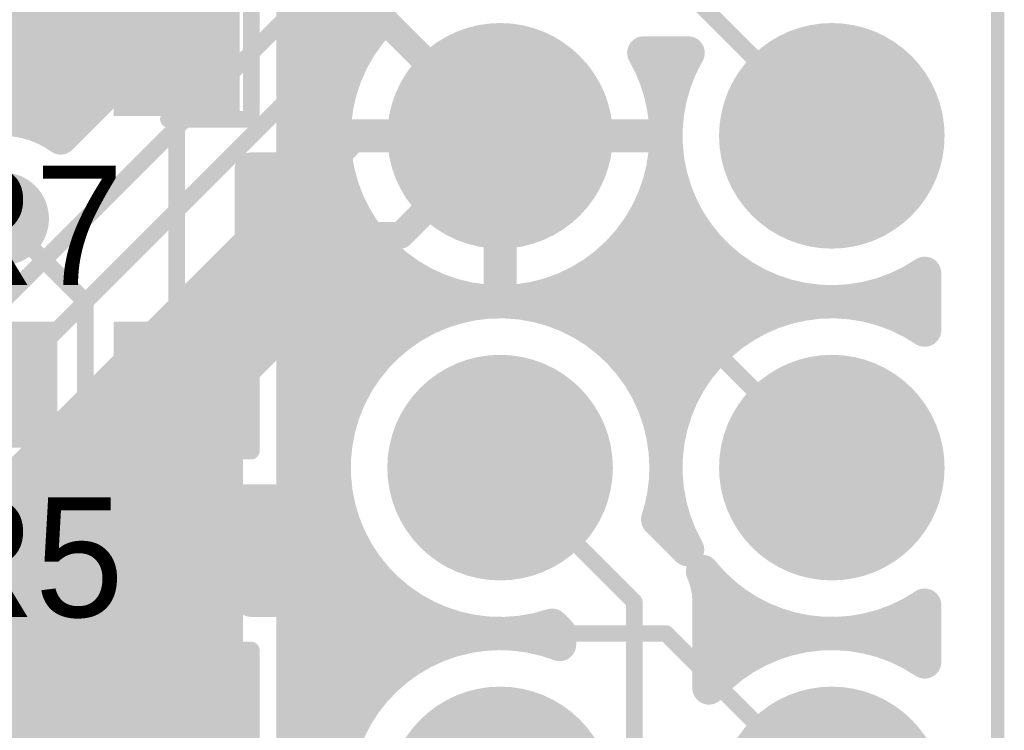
# Model space of a CAD drawing. Extents: x 9.47 to 11.2, y 3.36 to 4.75.
# Tile 42 of 50: x 10.91 to 11.2, y 3.73 to 3.94. Entities that reach past the tile are written whole.
import ezdxf

# ---------------------------------------------------------------- set-up
doc = ezdxf.new("R2010")
doc.units = 0
doc.layers.get('0').update_dxf_attribs({"linetype": 'CONTINUOUS'})
for name, color, linetype in [('BOTTOMLAYER', 5, 'CONTINUOUS'), ('BOTTOMSOLDER', 6, 'CONTINUOUS'), ('KEEPOUTLAYER', 6, 'CONTINUOUS'), ('MECHANICAL1', 6, 'CONTINUOUS'), ('MULTILAYER', 9, 'CONTINUOUS'), ('TOPLAYER', 1, 'CONTINUOUS'), ('TOPOVERLAY', 2, 'CONTINUOUS'), ('TOPPASTE', 8, 'CONTINUOUS'), ('TOPSOLDER', 216, 'CONTINUOUS')]:
    doc.layers.add(name, color=color, linetype=linetype)

# ---------------------------------------------------------------- blocks, each defined once
blk = doc.blocks.new('0603R_15')
at = {"layer": 'TOPLAYER'}
for points in [[(-0.0125, 0.015), (-0.0425, 0.015), (-0.0125, -0.015), (-0.0425, -0.015)], [(0.0425, 0.015), (0.0125, 0.015), (0.0425, -0.015), (0.0125, -0.015)]]:
    blk.add_solid(points, dxfattribs=at)
at = {"layer": 'TOPOVERLAY', "const_width": 0.005}
for points in [[(-0.025, 0.02), (-0.05, 0.02)], [(-0.05, 0.02), (-0.05, -0.02)], [(0.05, 0.02), (0.025, 0.02)], [(0.05, 0.02), (0.05, -0.02)], [(-0.025, -0.02), (-0.05, -0.02)], [(0.05, -0.02), (0.025, -0.02)]]:
    blk.add_lwpolyline(points, dxfattribs=at)
at = {"layer": 'TOPOVERLAY', "const_width": 0.0025}
for points in [[(-0.05125, 0.02, 1), (-0.04875, 0.02, 1)], [(-0.05125, 0.02, 1), (-0.04875, 0.02, 1)], [(-0.02625, 0.02, 1), (-0.02375, 0.02, 1)], [(0.02375, 0.02, 1), (0.02625, 0.02, 1)], [(0.04875, 0.02, 1), (0.05125, 0.02, 1)], [(0.04875, 0.02, 1), (0.05125, 0.02, 1)], [(-0.05125, -0.02, 1), (-0.04875, -0.02, 1)], [(-0.05125, -0.02, 1), (-0.04875, -0.02, 1)], [(-0.02625, -0.02, 1), (-0.02375, -0.02, 1)], [(0.02375, -0.02, 1), (0.02625, -0.02, 1)], [(0.04875, -0.02, 1), (0.05125, -0.02, 1)], [(0.04875, -0.02, 1), (0.05125, -0.02, 1)]]:
    blk.add_lwpolyline(points, format="xyb", close=True, dxfattribs=at)
at = {"layer": 'TOPPASTE'}
for points in [[(-0.0125, 0.015), (-0.0425, 0.015), (-0.0125, -0.015), (-0.0425, -0.015)], [(0.0425, 0.015), (0.0125, 0.015), (0.0425, -0.015), (0.0125, -0.015)]]:
    blk.add_solid(points, dxfattribs=at)
at = {"layer": 'TOPSOLDER'}
for points in [[(-0.0085, 0.019), (-0.0465, 0.019), (-0.0085, -0.019), (-0.0465, -0.019)], [(0.0465, 0.019), (0.0085, 0.019), (0.0465, -0.019), (0.0085, -0.019)]]:
    blk.add_solid(points, dxfattribs=at)
blk = doc.blocks.new('0603R_19')
at = {"layer": 'TOPLAYER'}
for points in [[(-0.0125, 0.015), (-0.0425, 0.015), (-0.0125, -0.015), (-0.0425, -0.015)], [(0.0425, 0.015), (0.0125, 0.015), (0.0425, -0.015), (0.0125, -0.015)]]:
    blk.add_solid(points, dxfattribs=at)
at = {"layer": 'TOPOVERLAY', "const_width": 0.005}
for points in [[(-0.05, -0.02), (-0.05, 0.02)], [(-0.05, 0.02), (-0.025, 0.02)], [(0.025, 0.02), (0.05, 0.02)], [(0.05, -0.02), (0.05, 0.02)], [(-0.05, -0.02), (-0.025, -0.02)], [(0.025, -0.02), (0.05, -0.02)]]:
    blk.add_lwpolyline(points, dxfattribs=at)
at = {"layer": 'TOPOVERLAY', "const_width": 0.0025}
for points in [[(-0.05125, 0.02, 1), (-0.04875, 0.02, 1)], [(-0.05125, 0.02, 1), (-0.04875, 0.02, 1)], [(-0.02625, 0.02, 1), (-0.02375, 0.02, 1)], [(0.02375, 0.02, 1), (0.02625, 0.02, 1)], [(0.04875, 0.02, 1), (0.05125, 0.02, 1)], [(0.04875, 0.02, 1), (0.05125, 0.02, 1)], [(-0.05125, -0.02, 1), (-0.04875, -0.02, 1)], [(-0.05125, -0.02, 1), (-0.04875, -0.02, 1)], [(-0.02625, -0.02, 1), (-0.02375, -0.02, 1)], [(0.02375, -0.02, 1), (0.02625, -0.02, 1)], [(0.04875, -0.02, 1), (0.05125, -0.02, 1)], [(0.04875, -0.02, 1), (0.05125, -0.02, 1)]]:
    blk.add_lwpolyline(points, format="xyb", close=True, dxfattribs=at)
at = {"layer": 'TOPPASTE'}
for points in [[(-0.0125, 0.015), (-0.0425, 0.015), (-0.0125, -0.015), (-0.0425, -0.015)], [(0.0425, 0.015), (0.0125, 0.015), (0.0425, -0.015), (0.0125, -0.015)]]:
    blk.add_solid(points, dxfattribs=at)
at = {"layer": 'TOPSOLDER'}
for points in [[(-0.0085, 0.019), (-0.0465, 0.019), (-0.0085, -0.019), (-0.0465, -0.019)], [(0.0465, 0.019), (0.0085, 0.019), (0.0465, -0.019), (0.0085, -0.019)]]:
    blk.add_solid(points, dxfattribs=at)
blk = doc.blocks.new('0603R_21')
at = {"layer": 'TOPLAYER'}
for points in [[(-0.0125, 0.015), (-0.0425, 0.015), (-0.0125, -0.015), (-0.0425, -0.015)], [(0.0425, 0.015), (0.0125, 0.015), (0.0425, -0.015), (0.0125, -0.015)]]:
    blk.add_solid(points, dxfattribs=at)
at = {"layer": 'TOPOVERLAY', "const_width": 0.005}
for points in [[(-0.05, 0.02), (-0.05, -0.02)], [(-0.025, 0.02), (-0.05, 0.02)], [(0.05, 0.02), (0.025, 0.02)], [(0.05, 0.02), (0.05, -0.02)], [(-0.025, -0.02), (-0.05, -0.02)], [(0.05, -0.02), (0.025, -0.02)]]:
    blk.add_lwpolyline(points, dxfattribs=at)
at = {"layer": 'TOPOVERLAY', "const_width": 0.0025}
for points in [[(-0.05125, 0.02, 1), (-0.04875, 0.02, 1)], [(-0.05125, 0.02, 1), (-0.04875, 0.02, 1)], [(-0.02625, 0.02, 1), (-0.02375, 0.02, 1)], [(0.02375, 0.02, 1), (0.02625, 0.02, 1)], [(0.04875, 0.02, 1), (0.05125, 0.02, 1)], [(0.04875, 0.02, 1), (0.05125, 0.02, 1)], [(-0.05125, -0.02, 1), (-0.04875, -0.02, 1)], [(-0.05125, -0.02, 1), (-0.04875, -0.02, 1)], [(-0.02625, -0.02, 1), (-0.02375, -0.02, 1)], [(0.02375, -0.02, 1), (0.02625, -0.02, 1)], [(0.04875, -0.02, 1), (0.05125, -0.02, 1)], [(0.04875, -0.02, 1), (0.05125, -0.02, 1)]]:
    blk.add_lwpolyline(points, format="xyb", close=True, dxfattribs=at)
at = {"layer": 'TOPPASTE'}
for points in [[(-0.0125, 0.015), (-0.0425, 0.015), (-0.0125, -0.015), (-0.0425, -0.015)], [(0.0425, 0.015), (0.0125, 0.015), (0.0425, -0.015), (0.0125, -0.015)]]:
    blk.add_solid(points, dxfattribs=at)
at = {"layer": 'TOPSOLDER'}
for points in [[(-0.0085, 0.019), (-0.0465, 0.019), (-0.0085, -0.019), (-0.0465, -0.019)], [(0.0465, 0.019), (0.0085, 0.019), (0.0465, -0.019), (0.0085, -0.019)]]:
    blk.add_solid(points, dxfattribs=at)
blk = doc.blocks.new('MM_MOTOR_53')
at = {"layer": 'BOTTOMSOLDER', "const_width": 0.034}
for points in [[(0.283, 0, 1), (0.317, 0, 1)], [(0.383, 0, 1), (0.417, 0, 1)], [(0.483, 0, 1), (0.517, 0, 1)], [(0.283, -0.1, 1), (0.317, -0.1, 1)], [(0.383, -0.1, 1), (0.417, -0.1, 1)], [(0.483, -0.1, 1), (0.517, -0.1, 1)]]:
    blk.add_lwpolyline(points, format="xyb", close=True, dxfattribs=at)
at = {"layer": 'MULTILAYER', "const_width": 0.03}
for points in [[(0.285, 0, 1), (0.315, 0, 1)], [(0.385, 0, 1), (0.415, 0, 1)], [(0.485, 0, 1), (0.515, 0, 1)], [(0.285, -0.1, 1), (0.315, -0.1, 1)], [(0.385, -0.1, 1), (0.415, -0.1, 1)], [(0.485, -0.1, 1), (0.515, -0.1, 1)]]:
    blk.add_lwpolyline(points, format="xyb", close=True, dxfattribs=at)
at = {"layer": 'TOPSOLDER', "const_width": 0.034}
for points in [[(0.283, 0, 1), (0.317, 0, 1)], [(0.383, 0, 1), (0.417, 0, 1)], [(0.483, 0, 1), (0.517, 0, 1)], [(0.283, -0.1, 1), (0.317, -0.1, 1)], [(0.383, -0.1, 1), (0.417, -0.1, 1)], [(0.483, -0.1, 1), (0.517, -0.1, 1)]]:
    blk.add_lwpolyline(points, format="xyb", close=True, dxfattribs=at)

msp = doc.modelspace()

# ---------------------------------------------------------------- linework, layer by layer
at = {"layer": 'BOTTOMLAYER'}
for points, const_width in [([(10.8, 3.76), (11.05, 4.01)], 0.005), ([(10.91, 3.913284), (10.91, 3.985)], 0.01), ([(10.917527, 3.909347), (10.99318, 3.985)], 0.01), ([(10.92, 3.91182), (10.92, 3.985)], 0.01), ([(10.93, 3.92182), (10.93, 3.985)], 0.01), ([(10.94, 3.93182), (10.94, 3.985)], 0.01), ([(10.95, 3.94182), (10.95, 3.985)], 0.01), ([(10.8, 3.735), (11.025, 3.96)], 0.005), ([(11.1, 3.96), (11.15, 3.91)], 0.005), ([(10.70182, 3.94), (10.94818, 3.94)], 0.01), ([(11.093464, 3.934716), (11.102517, 3.925663)], 0.01), ([(10.71182, 3.93), (10.93818, 3.93)], 0.01), ([(11.1, 3.91), (11.1, 3.92818)], 0.01), ([(10.72182, 3.92), (10.92818, 3.92)], 0.01), ([(10.99682, 3.9), (11.00682, 3.91)], 0.008), ([(11.00682, 3.91), (11.05, 3.91)], 0.008), ([(11.02, 3.88), (11.05, 3.91)], 0.008), ([(11.05, 3.91), (11.095, 3.91)], 0.01), ([(11.1, 3.8825), (11.1, 3.91)], 0.01), ([(10.815919, 3.719099), (11.000412, 3.903592)], 0.01), ([(11, 3.86682), (11, 3.90318)], 0.01), ([(10.99682, 3.9), (11.00101, 3.9)], 0.01), ([(10.99, 3.85682), (10.99, 3.89318)], 0.01), ([(10.98682, 3.89), (11.004174, 3.89)], 0.01), ([(11.095826, 3.89), (11.104174, 3.89)], 0.01), ([(10.98, 3.84682), (10.98, 3.88318)], 0.01), ([(11.091758, 3.8825), (11.1, 3.8825)], 0.01), ([(10.97682, 3.88), (11.01, 3.88)], 0.01), ([(11.01, 3.876771), (11.01, 3.88)], 0.01), ([(11.01, 3.88), (11.02, 3.88)], 0.008), ([(10.974099, 3.840919), (11.009081, 3.875901)], 0.01), ([(10.97, 3.835308), (10.97, 3.87318)], 0.01), ([(10.96682, 3.87), (11.00318, 3.87)], 0.01), ([(10.96, 3.67682), (10.96, 3.86318)], 0.01), ([(10.95682, 3.86), (10.99318, 3.86)], 0.01), ([(10.99, 3.825), (11.025, 3.86)], 0.005), ([(11.025, 3.86), (11.1, 3.86)], 0.005), ([(11.1, 3.86), (11.15, 3.81)], 0.005), ([(10.95, 3.66682), (10.95, 3.85318)], 0.01), ([(10.94682, 3.85), (10.98318, 3.85)], 0.01), ([(10.94, 3.65682), (10.94, 3.84318)], 0.01), ([(10.93682, 3.84), (10.97323, 3.84)], 0.01), ([(10.93, 3.64682), (10.93, 3.83318)], 0.01), ([(10.92682, 3.83), (10.968063, 3.83)], 0.01), ([(10.9675, 3.68432), (10.9675, 3.825)], 0.01), ([(10.92, 3.63682), (10.92, 3.82318)], 0.01), ([(10.99, 3.675), (10.99, 3.825)], 0.005), ([(10.91682, 3.82), (10.9675, 3.82)], 0.01), ([(10.91, 3.6325), (10.91, 3.81318)], 0.01), ([(10.90682, 3.81), (10.9675, 3.81)], 0.01), ([(10.89682, 3.8), (10.9675, 3.8)], 0.01), ([(10.88682, 3.79), (10.9675, 3.79)], 0.01), ([(10.87682, 3.78), (10.9675, 3.78)], 0.01), ([(10.86682, 3.77), (10.9675, 3.77)], 0.01), ([(10.85682, 3.76), (10.9675, 3.76)], 0.01), ([(11, 3.735), (11.025, 3.76)], 0.005), ([(11.025, 3.76), (11.1, 3.76)], 0.005), ([(11.1, 3.76), (11.15, 3.71)], 0.005), ([(10.84682, 3.75), (10.9675, 3.75)], 0.01), ([(10.83682, 3.74), (10.9675, 3.74)], 0.01), ([(11, 3.66), (11, 3.735)], 0.005), ([(10.82682, 3.73), (10.9675, 3.73)], 0.01)]:
    msp.add_lwpolyline(points, dxfattribs=dict(at, const_width=const_width))
for points, const_width in [([(10.94568, 3.94, 1), (10.95068, 3.94, 1)], 0.005), ([(10.9475, 3.94182, 1), (10.9525, 3.94182, 1)], 0.005), ([(11.090964, 3.934716, 1), (11.095964, 3.934716, 1)], 0.005), ([(11.090964, 3.934716, 1), (11.095964, 3.934716, 1)], 0.005), ([(10.9375, 3.93182, 1), (10.9425, 3.93182, 1)], 0.005), ([(10.93568, 3.93, 1), (10.94068, 3.93, 1)], 0.005), ([(11.0975, 3.92818, 1), (11.1025, 3.92818, 1)], 0.005), ([(11.100017, 3.925663, 1), (11.105017, 3.925663, 1)], 0.005), ([(11.100017, 3.925663, 1), (11.105017, 3.925663, 1)], 0.005), ([(10.92568, 3.92, 1), (10.93068, 3.92, 1)], 0.005), ([(10.9275, 3.92182, 1), (10.9325, 3.92182, 1)], 0.005), ([(10.9075, 3.913284, 1), (10.9125, 3.913284, 1)], 0.005), ([(10.9175, 3.91182, 1), (10.9225, 3.91182, 1)], 0.005), ([(10.915027, 3.909347, 1), (10.920027, 3.909347, 1)], 0.005), ([(10.915027, 3.909347, 1), (10.920027, 3.909347, 1)], 0.005), ([(11.00482, 3.91, 1), (11.00882, 3.91, 1)], 0.004), ([(11.00482, 3.91, 1), (11.00882, 3.91, 1)], 0.004), ([(11.0475, 3.91, 1), (11.0525, 3.91, 1)], 0.005), ([(11.048, 3.91, 1), (11.052, 3.91, 1)], 0.004), ([(11.048, 3.91, 1), (11.052, 3.91, 1)], 0.004), ([(11.0925, 3.91, 1), (11.0975, 3.91, 1)], 0.005), ([(11.0975, 3.91, 1), (11.1025, 3.91, 1)], 0.005), ([(11.0975, 3.91, 1), (11.1025, 3.91, 1)], 0.005), ([(11.0975, 3.91, 1), (11.1025, 3.91, 1)], 0.005), ([(11.0975, 3.91, 1), (11.1025, 3.91, 1)], 0.005), ([(11.14875, 3.91, 1), (11.15125, 3.91, 1)], 0.0025), ([(10.9975, 3.90318, 1), (11.0025, 3.90318, 1)], 0.005), ([(10.997912, 3.903592, 1), (11.002912, 3.903592, 1)], 0.005), ([(10.997912, 3.903592, 1), (11.002912, 3.903592, 1)], 0.005), ([(10.99432, 3.9, 1), (10.99932, 3.9, 1)], 0.005), ([(10.99482, 3.9, 1), (10.99882, 3.9, 1)], 0.004), ([(10.99851, 3.9, 1), (11.00351, 3.9, 1)], 0.005), ([(10.9875, 3.89318, 1), (10.9925, 3.89318, 1)], 0.005), ([(10.98432, 3.89, 1), (10.98932, 3.89, 1)], 0.005), ([(11.001674, 3.89, 1), (11.006674, 3.89, 1)], 0.005), ([(11.093326, 3.89, 1), (11.098326, 3.89, 1)], 0.005), ([(11.101674, 3.89, 1), (11.106674, 3.89, 1)], 0.005), ([(10.9775, 3.88318, 1), (10.9825, 3.88318, 1)], 0.005), ([(11.089258, 3.8825, 1), (11.094258, 3.8825, 1)], 0.005), ([(11.089258, 3.8825, 1), (11.094258, 3.8825, 1)], 0.005), ([(11.0975, 3.8825, 1), (11.1025, 3.8825, 1)], 0.005), ([(11.0975, 3.8825, 1), (11.1025, 3.8825, 1)], 0.005), ([(11.0975, 3.8825, 1), (11.1025, 3.8825, 1)], 0.005), ([(11.0975, 3.8825, 1), (11.1025, 3.8825, 1)], 0.005), ([(10.97432, 3.88, 1), (10.97932, 3.88, 1)], 0.005), ([(11.0075, 3.88, 1), (11.0125, 3.88, 1)], 0.005), ([(11.0075, 3.88, 1), (11.0125, 3.88, 1)], 0.005), ([(11.008, 3.88, 1), (11.012, 3.88, 1)], 0.004), ([(11.00905, 3.878038, 1), (11.01405, 3.878038, 1)], 0.005), ([(11.00905, 3.878038, 1), (11.01405, 3.878038, 1)], 0.005), ([(11.00905, 3.878038, 1), (11.01405, 3.878038, 1)], 0.005), ([(11.018, 3.88, 1), (11.022, 3.88, 1)], 0.004), ([(11.018, 3.88, 1), (11.022, 3.88, 1)], 0.004), ([(11.107317, 3.880245, 1), (11.112317, 3.880245, 1)], 0.005), ([(11.107317, 3.880245, 1), (11.112317, 3.880245, 1)], 0.005), ([(11.107317, 3.880245, 1), (11.112317, 3.880245, 1)], 0.005), ([(11.006581, 3.875901, 1), (11.011581, 3.875901, 1)], 0.005), ([(11.00659, 3.87591, 1), (11.01159, 3.87591, 1)], 0.005), ([(11.006599, 3.875919, 1), (11.011599, 3.875919, 1)], 0.005), ([(11.0075, 3.876771, 1), (11.0125, 3.876771, 1)], 0.005), ([(10.9675, 3.87318, 1), (10.9725, 3.87318, 1)], 0.005), ([(10.96432, 3.87, 1), (10.96932, 3.87, 1)], 0.005), ([(11.00068, 3.87, 1), (11.00568, 3.87, 1)], 0.005), ([(10.9975, 3.86682, 1), (11.0025, 3.86682, 1)], 0.005), ([(10.9575, 3.86318, 1), (10.9625, 3.86318, 1)], 0.005), ([(10.95432, 3.86, 1), (10.95932, 3.86, 1)], 0.005), ([(10.99068, 3.86, 1), (10.99568, 3.86, 1)], 0.005), ([(10.9875, 3.85682, 1), (10.9925, 3.85682, 1)], 0.005), ([(11.02375, 3.86, 1), (11.02625, 3.86, 1)], 0.0025), ([(11.02375, 3.86, 1), (11.02625, 3.86, 1)], 0.0025), ([(11.09875, 3.86, 1), (11.10125, 3.86, 1)], 0.0025), ([(11.09875, 3.86, 1), (11.10125, 3.86, 1)], 0.0025), ([(10.9475, 3.85318, 1), (10.9525, 3.85318, 1)], 0.005), ([(10.94432, 3.85, 1), (10.94932, 3.85, 1)], 0.005), ([(10.98068, 3.85, 1), (10.98568, 3.85, 1)], 0.005), ([(10.9775, 3.84682, 1), (10.9825, 3.84682, 1)], 0.005), ([(10.9375, 3.84318, 1), (10.9425, 3.84318, 1)], 0.005), ([(10.93432, 3.84, 1), (10.93932, 3.84, 1)], 0.005), ([(10.970729, 3.84, 1), (10.975729, 3.84, 1)], 0.005), ([(10.971581, 3.840901, 1), (10.976581, 3.840901, 1)], 0.005), ([(10.97159, 3.84091, 1), (10.97659, 3.84091, 1)], 0.005), ([(10.971599, 3.840919, 1), (10.976599, 3.840919, 1)], 0.005), ([(10.9275, 3.83318, 1), (10.9325, 3.83318, 1)], 0.005), ([(10.9675, 3.835308, 1), (10.9725, 3.835308, 1)], 0.005), ([(10.92432, 3.83, 1), (10.92932, 3.83, 1)], 0.005), ([(10.965563, 3.83, 1), (10.970563, 3.83, 1)], 0.005), ([(10.965, 3.825, 1), (10.97, 3.825, 1)], 0.005), ([(10.965, 3.825, 1), (10.97, 3.825, 1)], 0.005), ([(10.965, 3.825, 1), (10.97, 3.825, 1)], 0.005), ([(10.9175, 3.82318, 1), (10.9225, 3.82318, 1)], 0.005), ([(10.98875, 3.825, 1), (10.99125, 3.825, 1)], 0.0025), ([(10.98875, 3.825, 1), (10.99125, 3.825, 1)], 0.0025), ([(10.91432, 3.82, 1), (10.91932, 3.82, 1)], 0.005), ([(10.965, 3.82, 1), (10.97, 3.82, 1)], 0.005), ([(10.9075, 3.81318, 1), (10.9125, 3.81318, 1)], 0.005), ([(10.90432, 3.81, 1), (10.90932, 3.81, 1)], 0.005), ([(10.965, 3.81, 1), (10.97, 3.81, 1)], 0.005), ([(11.14875, 3.81, 1), (11.15125, 3.81, 1)], 0.0025), ([(10.965, 3.8, 1), (10.97, 3.8, 1)], 0.005), ([(10.965, 3.79, 1), (10.97, 3.79, 1)], 0.005), ([(10.965, 3.78, 1), (10.97, 3.78, 1)], 0.005), ([(10.965, 3.77, 1), (10.97, 3.77, 1)], 0.005), ([(10.965, 3.76, 1), (10.97, 3.76, 1)], 0.005), ([(11.02375, 3.76, 1), (11.02625, 3.76, 1)], 0.0025), ([(11.02375, 3.76, 1), (11.02625, 3.76, 1)], 0.0025), ([(11.09875, 3.76, 1), (11.10125, 3.76, 1)], 0.0025), ([(11.09875, 3.76, 1), (11.10125, 3.76, 1)], 0.0025), ([(10.965, 3.75, 1), (10.97, 3.75, 1)], 0.005), ([(10.965, 3.74, 1), (10.97, 3.74, 1)], 0.005), ([(10.99875, 3.735, 1), (11.00125, 3.735, 1)], 0.0025), ([(10.99875, 3.735, 1), (11.00125, 3.735, 1)], 0.0025), ([(10.965, 3.73, 1), (10.97, 3.73, 1)], 0.005)]:
    msp.add_lwpolyline(points, format="xyb", close=True, dxfattribs=dict(at, const_width=const_width))
at = {"layer": 'BOTTOMLAYER', "const_width": 0.01}
for points in [[(11.093464, 3.934716, -0.129991), (11.1, 3.91)], [(11.109817, 3.880245, -0.243661), (11.102517, 3.925663)], [(10.880157, 3.9075, -0.349997), (10.917527, 3.909347)], [(11.1, 3.91, -0.146629), (11.091758, 3.8825)], [(11.01155, 3.878038, -0.142202), (11.000412, 3.903592)], [(11.1, 3.8825, -0.113358), (11.109817, 3.880245)], [(11.1, 3.8825, -0.113358), (11.109817, 3.880245)], [(11.00909, 3.87591, -0.036185), (11.01155, 3.878038)], [(11.009099, 3.875919, -0.036043), (11.01155, 3.878038)], [(10.9675, 3.825, -0.198912), (10.97409, 3.84091)], [(10.9675, 3.825, -0.198764), (10.974081, 3.840901)]]:
    msp.add_lwpolyline(points, format="xyb", dxfattribs=at)
at = {"layer": 'BOTTOMSOLDER', "const_width": 0.014}
msp.add_lwpolyline([(10.893, 3.885, 1), (10.907, 3.885, 1)], format="xyb", close=True, dxfattribs=at)
at = {"layer": 'KEEPOUTLAYER', "const_width": 0.004}
msp.add_lwpolyline([(11.2, 3.36), (11.2, 4.71)], dxfattribs=at)
at = {"layer": 'MECHANICAL1', "const_width": 0.004}
msp.add_lwpolyline([(11.2, 3.36), (11.2, 4.71)], dxfattribs=at)
at = {"layer": 'TOPLAYER'}
for points, const_width in [([(10.975, 3.985), (11.05, 3.91)], 0.008), ([(10.9875, 3.9), (10.9875, 3.97)], 0.01), ([(10.99, 3.7175), (10.99, 3.97)], 0.01), ([(11, 3.91), (11, 3.96)], 0.01), ([(10.9525, 3.835), (10.9525, 3.9575)], 0.005), ([(11.01, 3.94), (11.01, 3.948818)], 0.01), ([(10.9875, 3.94), (11.01, 3.94)], 0.01), ([(11.093301, 3.935), (11.106699, 3.935)], 0.01), ([(11.1, 3.91), (11.1, 3.935)], 0.01), ([(10.9875, 3.93), (11.004174, 3.93)], 0.01), ([(11.095826, 3.93), (11.104174, 3.93)], 0.01), ([(10.9875, 3.92), (11.00101, 3.92)], 0.01), ([(10.9875, 3.91), (11, 3.91)], 0.01), ([(11, 3.81), (11, 3.91)], 0.01), ([(11.005, 3.91), (11.05, 3.91)], 0.01), ([(11.05, 3.91), (11.095, 3.91)], 0.01), ([(11.05, 3.865), (11.05, 3.91)], 0.01), ([(11.1, 3.81), (11.1, 3.91)], 0.01), ([(10.975, 3.9), (10.9875, 3.9)], 0.01), ([(10.975, 3.9), (10.9875, 3.9)], 0.01), ([(10.975, 3.87), (10.975, 3.9)], 0.01), ([(10.98, 3.87), (10.98, 3.9)], 0.01), ([(10.9875, 3.9), (11.00101, 3.9)], 0.01), ([(10.975, 3.89), (11.004174, 3.89)], 0.01), ([(11.095826, 3.89), (11.104174, 3.89)], 0.01), ([(10.8975, 3.8875), (10.925, 3.86)], 0.005), ([(10.975, 3.88), (11.01, 3.88)], 0.01), ([(11.01, 3.84), (11.01, 3.88)], 0.01), ([(11.09, 3.88), (11.11, 3.88)], 0.01), ([(11.09, 3.84), (11.09, 3.88)], 0.01), ([(11.11, 3.84), (11.11, 3.88)], 0.01), ([(10.975, 3.87), (10.9875, 3.87)], 0.01), ([(10.975, 3.87), (10.9875, 3.87)], 0.01), ([(10.9875, 3.87), (11.02, 3.87)], 0.01), ([(10.9875, 3.8), (10.9875, 3.87)], 0.01), ([(11.02, 3.85), (11.02, 3.87)], 0.01), ([(11.08, 3.87), (11.12, 3.87)], 0.01), ([(11.08, 3.85), (11.08, 3.87)], 0.01), ([(11.12, 3.85), (11.12, 3.87)], 0.01), ([(11.178, 3.851425), (11.178, 3.868575)], 0.01), ([(11.03, 3.855826), (11.03, 3.864174)], 0.01), ([(11.07, 3.855826), (11.07, 3.864174)], 0.01), ([(11.13, 3.855826), (11.13, 3.864174)], 0.01), ([(11.17, 3.855826), (11.17, 3.864174)], 0.01), ([(10.9875, 3.86), (11.05, 3.86)], 0.01), ([(11.05, 3.86), (11.15, 3.86)], 0.01), ([(11.15, 3.86), (11.178, 3.86)], 0.01), ([(10.925, 3.81), (10.925, 3.86)], 0.005), ([(10.9875, 3.85), (11.02, 3.85)], 0.01), ([(11.08, 3.85), (11.12, 3.85)], 0.01), ([(10.9875, 3.84), (11.01, 3.84)], 0.01), ([(11.09, 3.84), (11.11, 3.84)], 0.01), ([(10.9875, 3.83), (11.004174, 3.83)], 0.01), ([(11.095826, 3.83), (11.104174, 3.83)], 0.01), ([(10.9875, 3.82), (11.00101, 3.82)], 0.01), ([(10.9875, 3.81), (11, 3.81)], 0.01), ([(11, 3.7175), (11, 3.81)], 0.01), ([(11.1, 3.79182), (11.1, 3.81)], 0.01), ([(10.925, 3.81), (10.9525, 3.7825)], 0.005), ([(11.05, 3.81), (11.090445, 3.769555)], 0.005), ([(10.8975, 3.8075), (10.925, 3.78)], 0.005), ([(10.96682, 3.8), (10.9875, 3.8)], 0.01), ([(10.97, 3.796642), (10.97, 3.8)], 0.01), ([(10.98, 3.77), (10.98, 3.8)], 0.01), ([(10.9875, 3.8), (11.00101, 3.8)], 0.01), ([(11.097483, 3.794337), (11.106345, 3.785474)], 0.01), ([(10.973713, 3.79), (11.004174, 3.79)], 0.01), ([(10.975, 3.77), (10.975, 3.7825)], 0.01), ([(10.9525, 3.735), (10.9525, 3.7825)], 0.005), ([(10.975, 3.78), (11.01, 3.78)], 0.01), ([(11.01, 3.74), (11.01, 3.78)], 0.01), ([(10.925, 3.715), (10.925, 3.78)], 0.005), ([(10.975, 3.77), (10.9875, 3.77)], 0.01), ([(10.975, 3.77), (10.9875, 3.77)], 0.01), ([(10.9875, 3.77), (11.02, 3.77)], 0.01), ([(10.9875, 3.7175), (10.9875, 3.77)], 0.01), ([(11.02, 3.75), (11.02, 3.77)], 0.01), ([(11.11294, 3.77), (11.12, 3.77)], 0.01), ([(11.112945, 3.743569), (11.112945, 3.769555)], 0.01), ([(11.12, 3.75), (11.12, 3.77)], 0.01), ([(11.178, 3.751425), (11.178, 3.768575)], 0.01), ([(11.090445, 3.675445), (11.090445, 3.769555)], 0.005), ([(11.03, 3.755826), (11.03, 3.764174)], 0.01), ([(11.065663, 3.762517), (11.067945, 3.760235)], 0.01), ([(11.13, 3.755826), (11.13, 3.764174)], 0.01), ([(11.17, 3.755826), (11.17, 3.764174)], 0.01), ([(10.9875, 3.76), (11.05, 3.76)], 0.01), ([(11.05, 3.76), (11.067945, 3.76)], 0.01), ([(11.067945, 3.756669), (11.067945, 3.760235)], 0.01), ([(11.112945, 3.76), (11.15, 3.76)], 0.01), ([(11.15, 3.76), (11.178, 3.76)], 0.01), ([(10.9875, 3.75), (11.02, 3.75)], 0.01), ([(11.112945, 3.75), (11.12, 3.75)], 0.01), ([(10.9875, 3.74), (11.01, 3.74)], 0.01), ([(10.9875, 3.73), (11.004174, 3.73)], 0.01)]:
    msp.add_lwpolyline(points, dxfattribs=dict(at, const_width=const_width))
at = {"layer": 'TOPLAYER', "const_width": 0.01}
for points in [[(11.011905, 3.946681, -0.071066), (11.007662, 3.952338)], [(11.011905, 3.946681, -0.071066), (11.007662, 3.952338)], [(11.1, 3.91, -1.480526), (11.013945, 3.944641)], [(11.093301, 3.935, -0.131652), (11.1, 3.91)], [(11.178, 3.868575, -0.795834), (11.106699, 3.935)], [(11.065663, 3.762517, -3.089436), (11.1, 3.81)], [(11.106539, 3.785278, -0.793215), (11.178, 3.851425)], [(11.1, 3.81, -0.079827), (11.097483, 3.794337)], [(10.96841, 3.79841, -0.198912), (10.975, 3.7825)], [(10.968419, 3.798401, -0.198764), (10.975, 3.7825)], [(11.178, 3.768575, -0.390518), (11.110995, 3.778718)], [(11.110995, 3.778718, -0.105237), (11.112945, 3.769555)], [(11.110995, 3.778718, -0.105237), (11.112945, 3.769555)], [(11.000566, 3.7175, -0.479148), (11.067945, 3.756669)], [(11.112945, 3.743569, -0.373296), (11.178, 3.751425)]]:
    msp.add_lwpolyline(points, format="xyb", dxfattribs=at)
at = {"layer": 'TOPLAYER'}
for points, const_width in [([(11.0075, 3.948818, 1), (11.0125, 3.948818, 1)], 0.005), ([(11.009405, 3.946681, 1), (11.014405, 3.946681, 1)], 0.005), ([(11.009405, 3.946681, 1), (11.014405, 3.946681, 1)], 0.005), ([(11.011445, 3.944641, 1), (11.016445, 3.944641, 1)], 0.005), ([(10.985, 3.94, 1), (10.99, 3.94, 1)], 0.005), ([(11.0075, 3.94, 1), (11.0125, 3.94, 1)], 0.005), ([(11.0075, 3.94, 1), (11.0125, 3.94, 1)], 0.005), ([(11.090801, 3.935, 1), (11.095801, 3.935, 1)], 0.005), ([(11.090801, 3.935, 1), (11.095801, 3.935, 1)], 0.005), ([(11.0975, 3.935, 1), (11.1025, 3.935, 1)], 0.005), ([(11.104199, 3.935, 1), (11.109199, 3.935, 1)], 0.005), ([(11.104199, 3.935, 1), (11.109199, 3.935, 1)], 0.005), ([(10.985, 3.93, 1), (10.99, 3.93, 1)], 0.005), ([(11.001674, 3.93, 1), (11.006674, 3.93, 1)], 0.005), ([(11.093326, 3.93, 1), (11.098326, 3.93, 1)], 0.005), ([(11.101674, 3.93, 1), (11.106674, 3.93, 1)], 0.005), ([(10.985, 3.92, 1), (10.99, 3.92, 1)], 0.005), ([(10.99851, 3.92, 1), (11.00351, 3.92, 1)], 0.005), ([(10.985, 3.91, 1), (10.99, 3.91, 1)], 0.005), ([(10.9975, 3.91, 1), (11.0025, 3.91, 1)], 0.005), ([(10.9975, 3.91, 1), (11.0025, 3.91, 1)], 0.005), ([(10.9975, 3.91, 1), (11.0025, 3.91, 1)], 0.005), ([(11.0025, 3.91, 1), (11.0075, 3.91, 1)], 0.005), ([(11.0475, 3.91, 1), (11.0525, 3.91, 1)], 0.005), ([(11.0475, 3.91, 1), (11.0525, 3.91, 1)], 0.005), ([(11.0475, 3.91, 1), (11.0525, 3.91, 1)], 0.005), ([(11.048, 3.91, 1), (11.052, 3.91, 1)], 0.004), ([(11.0925, 3.91, 1), (11.0975, 3.91, 1)], 0.005), ([(11.0975, 3.91, 1), (11.1025, 3.91, 1)], 0.005), ([(11.0975, 3.91, 1), (11.1025, 3.91, 1)], 0.005), ([(11.0975, 3.91, 1), (11.1025, 3.91, 1)], 0.005), ([(11.0975, 3.91, 1), (11.1025, 3.91, 1)], 0.005), ([(10.9725, 3.9, 1), (10.9775, 3.9, 1)], 0.005), ([(10.9725, 3.9, 1), (10.9775, 3.9, 1)], 0.005), ([(10.9725, 3.9, 1), (10.9775, 3.9, 1)], 0.005), ([(10.9775, 3.9, 1), (10.9825, 3.9, 1)], 0.005), ([(10.985, 3.9, 1), (10.99, 3.9, 1)], 0.005), ([(10.985, 3.9, 1), (10.99, 3.9, 1)], 0.005), ([(10.985, 3.9, 1), (10.99, 3.9, 1)], 0.005), ([(10.985, 3.9, 1), (10.99, 3.9, 1)], 0.005), ([(10.99851, 3.9, 1), (11.00351, 3.9, 1)], 0.005), ([(10.9725, 3.89, 1), (10.9775, 3.89, 1)], 0.005), ([(11.001674, 3.89, 1), (11.006674, 3.89, 1)], 0.005), ([(11.093326, 3.89, 1), (11.098326, 3.89, 1)], 0.005), ([(11.101674, 3.89, 1), (11.106674, 3.89, 1)], 0.005), ([(10.9725, 3.88, 1), (10.9775, 3.88, 1)], 0.005), ([(11.0075, 3.88, 1), (11.0125, 3.88, 1)], 0.005), ([(11.0075, 3.88, 1), (11.0125, 3.88, 1)], 0.005), ([(11.0875, 3.88, 1), (11.0925, 3.88, 1)], 0.005), ([(11.0875, 3.88, 1), (11.0925, 3.88, 1)], 0.005), ([(11.1075, 3.88, 1), (11.1125, 3.88, 1)], 0.005), ([(11.1075, 3.88, 1), (11.1125, 3.88, 1)], 0.005), ([(10.9725, 3.87, 1), (10.9775, 3.87, 1)], 0.005), ([(10.9725, 3.87, 1), (10.9775, 3.87, 1)], 0.005), ([(10.9725, 3.87, 1), (10.9775, 3.87, 1)], 0.005), ([(10.9775, 3.87, 1), (10.9825, 3.87, 1)], 0.005), ([(10.985, 3.87, 1), (10.99, 3.87, 1)], 0.005), ([(10.985, 3.87, 1), (10.99, 3.87, 1)], 0.005), ([(10.985, 3.87, 1), (10.99, 3.87, 1)], 0.005), ([(10.985, 3.87, 1), (10.99, 3.87, 1)], 0.005), ([(11.0175, 3.87, 1), (11.0225, 3.87, 1)], 0.005), ([(11.0175, 3.87, 1), (11.0225, 3.87, 1)], 0.005), ([(11.0775, 3.87, 1), (11.0825, 3.87, 1)], 0.005), ([(11.0775, 3.87, 1), (11.0825, 3.87, 1)], 0.005), ([(11.1175, 3.87, 1), (11.1225, 3.87, 1)], 0.005), ([(11.1175, 3.87, 1), (11.1225, 3.87, 1)], 0.005), ([(11.1755, 3.868575, 1), (11.1805, 3.868575, 1)], 0.005), ([(11.1755, 3.868575, 1), (11.1805, 3.868575, 1)], 0.005), ([(11.0275, 3.864174, 1), (11.0325, 3.864174, 1)], 0.005), ([(11.0475, 3.865, 1), (11.0525, 3.865, 1)], 0.005), ([(11.0675, 3.864174, 1), (11.0725, 3.864174, 1)], 0.005), ([(11.1275, 3.864174, 1), (11.1325, 3.864174, 1)], 0.005), ([(11.1675, 3.864174, 1), (11.1725, 3.864174, 1)], 0.005), ([(10.985, 3.86, 1), (10.99, 3.86, 1)], 0.005), ([(11.0475, 3.86, 1), (11.0525, 3.86, 1)], 0.005), ([(11.0475, 3.86, 1), (11.0525, 3.86, 1)], 0.005), ([(11.1475, 3.86, 1), (11.1525, 3.86, 1)], 0.005), ([(11.1475, 3.86, 1), (11.1525, 3.86, 1)], 0.005), ([(11.1755, 3.86, 1), (11.1805, 3.86, 1)], 0.005), ([(10.92375, 3.86, 1), (10.92625, 3.86, 1)], 0.0025), ([(10.92375, 3.86, 1), (10.92625, 3.86, 1)], 0.0025), ([(11.0275, 3.855826, 1), (11.0325, 3.855826, 1)], 0.005), ([(11.0675, 3.855826, 1), (11.0725, 3.855826, 1)], 0.005), ([(11.1275, 3.855826, 1), (11.1325, 3.855826, 1)], 0.005), ([(11.1675, 3.855826, 1), (11.1725, 3.855826, 1)], 0.005), ([(11.1755, 3.851425, 1), (11.1805, 3.851425, 1)], 0.005), ([(11.1755, 3.851425, 1), (11.1805, 3.851425, 1)], 0.005), ([(10.985, 3.85, 1), (10.99, 3.85, 1)], 0.005), ([(11.0175, 3.85, 1), (11.0225, 3.85, 1)], 0.005), ([(11.0175, 3.85, 1), (11.0225, 3.85, 1)], 0.005), ([(11.0775, 3.85, 1), (11.0825, 3.85, 1)], 0.005), ([(11.0775, 3.85, 1), (11.0825, 3.85, 1)], 0.005), ([(11.1175, 3.85, 1), (11.1225, 3.85, 1)], 0.005), ([(11.1175, 3.85, 1), (11.1225, 3.85, 1)], 0.005), ([(10.985, 3.84, 1), (10.99, 3.84, 1)], 0.005), ([(11.0075, 3.84, 1), (11.0125, 3.84, 1)], 0.005), ([(11.0075, 3.84, 1), (11.0125, 3.84, 1)], 0.005), ([(11.0875, 3.84, 1), (11.0925, 3.84, 1)], 0.005), ([(11.0875, 3.84, 1), (11.0925, 3.84, 1)], 0.005), ([(11.1075, 3.84, 1), (11.1125, 3.84, 1)], 0.005), ([(11.1075, 3.84, 1), (11.1125, 3.84, 1)], 0.005), ([(10.95125, 3.835, 1), (10.95375, 3.835, 1)], 0.0025), ([(10.985, 3.83, 1), (10.99, 3.83, 1)], 0.005), ([(11.001674, 3.83, 1), (11.006674, 3.83, 1)], 0.005), ([(11.093326, 3.83, 1), (11.098326, 3.83, 1)], 0.005), ([(11.101674, 3.83, 1), (11.106674, 3.83, 1)], 0.005), ([(10.985, 3.82, 1), (10.99, 3.82, 1)], 0.005), ([(10.99851, 3.82, 1), (11.00351, 3.82, 1)], 0.005), ([(10.985, 3.81, 1), (10.99, 3.81, 1)], 0.005), ([(10.9975, 3.81, 1), (11.0025, 3.81, 1)], 0.005), ([(10.9975, 3.81, 1), (11.0025, 3.81, 1)], 0.005), ([(10.9975, 3.81, 1), (11.0025, 3.81, 1)], 0.005), ([(11.0975, 3.81, 1), (11.1025, 3.81, 1)], 0.005), ([(11.0975, 3.81, 1), (11.1025, 3.81, 1)], 0.005), ([(11.0975, 3.81, 1), (11.1025, 3.81, 1)], 0.005), ([(11.0975, 3.81, 1), (11.1025, 3.81, 1)], 0.005), ([(10.92375, 3.81, 1), (10.92625, 3.81, 1)], 0.0025), ([(10.92375, 3.81, 1), (10.92625, 3.81, 1)], 0.0025), ([(11.04875, 3.81, 1), (11.05125, 3.81, 1)], 0.0025), ([(10.96432, 3.8, 1), (10.96932, 3.8, 1)], 0.005), ([(10.96591, 3.79841, 1), (10.97091, 3.79841, 1)], 0.005), ([(10.965919, 3.798401, 1), (10.970919, 3.798401, 1)], 0.005), ([(10.9675, 3.8, 1), (10.9725, 3.8, 1)], 0.005), ([(10.9775, 3.8, 1), (10.9825, 3.8, 1)], 0.005), ([(10.985, 3.8, 1), (10.99, 3.8, 1)], 0.005), ([(10.985, 3.8, 1), (10.99, 3.8, 1)], 0.005), ([(10.985, 3.8, 1), (10.99, 3.8, 1)], 0.005), ([(10.99851, 3.8, 1), (11.00351, 3.8, 1)], 0.005), ([(10.9675, 3.796642, 1), (10.9725, 3.796642, 1)], 0.005), ([(11.094983, 3.794337, 1), (11.099983, 3.794337, 1)], 0.005), ([(11.094983, 3.794337, 1), (11.099983, 3.794337, 1)], 0.005), ([(11.0975, 3.79182, 1), (11.1025, 3.79182, 1)], 0.005), ([(10.971213, 3.79, 1), (10.976213, 3.79, 1)], 0.005), ([(11.001674, 3.79, 1), (11.006674, 3.79, 1)], 0.005), ([(11.103846, 3.785474, 1), (11.108845, 3.785474, 1)], 0.005), ([(10.9725, 3.7825, 1), (10.9775, 3.7825, 1)], 0.005), ([(10.9725, 3.7825, 1), (10.9775, 3.7825, 1)], 0.005), ([(10.9725, 3.7825, 1), (10.9775, 3.7825, 1)], 0.005), ([(11.104039, 3.785278, 1), (11.109039, 3.785278, 1)], 0.005), ([(10.95125, 3.7825, 1), (10.95375, 3.7825, 1)], 0.0025), ([(10.95125, 3.7825, 1), (10.95375, 3.7825, 1)], 0.0025), ([(10.9725, 3.78, 1), (10.9775, 3.78, 1)], 0.005), ([(11.0075, 3.78, 1), (11.0125, 3.78, 1)], 0.005), ([(11.0075, 3.78, 1), (11.0125, 3.78, 1)], 0.005), ([(10.92375, 3.78, 1), (10.92625, 3.78, 1)], 0.0025), ([(10.92375, 3.78, 1), (10.92625, 3.78, 1)], 0.0025), ([(11.108495, 3.778718, 1), (11.113495, 3.778718, 1)], 0.005), ([(11.108495, 3.778718, 1), (11.113495, 3.778718, 1)], 0.005), ([(11.108495, 3.778718, 1), (11.113495, 3.778718, 1)], 0.005), ([(10.9725, 3.77, 1), (10.9775, 3.77, 1)], 0.005), ([(10.9725, 3.77, 1), (10.9775, 3.77, 1)], 0.005), ([(10.9725, 3.77, 1), (10.9775, 3.77, 1)], 0.005), ([(10.9775, 3.77, 1), (10.9825, 3.77, 1)], 0.005), ([(10.985, 3.77, 1), (10.99, 3.77, 1)], 0.005), ([(10.985, 3.77, 1), (10.99, 3.77, 1)], 0.005), ([(10.985, 3.77, 1), (10.99, 3.77, 1)], 0.005), ([(10.985, 3.77, 1), (10.99, 3.77, 1)], 0.005), ([(11.0175, 3.77, 1), (11.0225, 3.77, 1)], 0.005), ([(11.0175, 3.77, 1), (11.0225, 3.77, 1)], 0.005), ([(11.11044, 3.77, 1), (11.11544, 3.77, 1)], 0.005), ([(11.110445, 3.769555, 1), (11.115445, 3.769555, 1)], 0.005), ([(11.110445, 3.769555, 1), (11.115445, 3.769555, 1)], 0.005), ([(11.110445, 3.769555, 1), (11.115445, 3.769555, 1)], 0.005), ([(11.1175, 3.77, 1), (11.1225, 3.77, 1)], 0.005), ([(11.1175, 3.77, 1), (11.1225, 3.77, 1)], 0.005), ([(11.1755, 3.768575, 1), (11.1805, 3.768575, 1)], 0.005), ([(11.1755, 3.768575, 1), (11.1805, 3.768575, 1)], 0.005), ([(11.089195, 3.769555, 1), (11.091695, 3.769555, 1)], 0.0025), ([(11.089195, 3.769555, 1), (11.091695, 3.769555, 1)], 0.0025), ([(11.0275, 3.764174, 1), (11.0325, 3.764174, 1)], 0.005), ([(11.063163, 3.762517, 1), (11.068163, 3.762517, 1)], 0.005), ([(11.063163, 3.762517, 1), (11.068163, 3.762517, 1)], 0.005), ([(11.1275, 3.764174, 1), (11.1325, 3.764174, 1)], 0.005), ([(11.1675, 3.764174, 1), (11.1725, 3.764174, 1)], 0.005), ([(10.985, 3.76, 1), (10.99, 3.76, 1)], 0.005), ([(11.0475, 3.76, 1), (11.0525, 3.76, 1)], 0.005), ([(11.0475, 3.76, 1), (11.0525, 3.76, 1)], 0.005), ([(11.065445, 3.760235, 1), (11.070445, 3.760235, 1)], 0.005), ([(11.065445, 3.760235, 1), (11.070445, 3.760235, 1)], 0.005), ([(11.065445, 3.76, 1), (11.070445, 3.76, 1)], 0.005), ([(11.110445, 3.76, 1), (11.115445, 3.76, 1)], 0.005), ([(11.1475, 3.76, 1), (11.1525, 3.76, 1)], 0.005), ([(11.1475, 3.76, 1), (11.1525, 3.76, 1)], 0.005), ([(11.1755, 3.76, 1), (11.1805, 3.76, 1)], 0.005), ([(11.0275, 3.755826, 1), (11.0325, 3.755826, 1)], 0.005), ([(11.065445, 3.756669, 1), (11.070445, 3.756669, 1)], 0.005), ([(11.065445, 3.756669, 1), (11.070445, 3.756669, 1)], 0.005), ([(11.1275, 3.755826, 1), (11.1325, 3.755826, 1)], 0.005), ([(11.1675, 3.755826, 1), (11.1725, 3.755826, 1)], 0.005), ([(10.985, 3.75, 1), (10.99, 3.75, 1)], 0.005), ([(11.0175, 3.75, 1), (11.0225, 3.75, 1)], 0.005), ([(11.0175, 3.75, 1), (11.0225, 3.75, 1)], 0.005), ([(11.110445, 3.75, 1), (11.115445, 3.75, 1)], 0.005), ([(11.1175, 3.75, 1), (11.1225, 3.75, 1)], 0.005), ([(11.1175, 3.75, 1), (11.1225, 3.75, 1)], 0.005), ([(11.1755, 3.751425, 1), (11.1805, 3.751425, 1)], 0.005), ([(11.1755, 3.751425, 1), (11.1805, 3.751425, 1)], 0.005), ([(11.110445, 3.743569, 1), (11.115445, 3.743569, 1)], 0.005), ([(11.110445, 3.743569, 1), (11.115445, 3.743569, 1)], 0.005), ([(10.985, 3.74, 1), (10.99, 3.74, 1)], 0.005), ([(11.0075, 3.74, 1), (11.0125, 3.74, 1)], 0.005), ([(11.0075, 3.74, 1), (11.0125, 3.74, 1)], 0.005), ([(10.95125, 3.735, 1), (10.95375, 3.735, 1)], 0.0025), ([(10.985, 3.73, 1), (10.99, 3.73, 1)], 0.005), ([(11.001674, 3.73, 1), (11.006674, 3.73, 1)], 0.005)]:
    msp.add_lwpolyline(points, format="xyb", close=True, dxfattribs=dict(at, const_width=const_width))
at = {"layer": 'TOPSOLDER', "const_width": 0.014}
msp.add_lwpolyline([(10.893, 3.885, 1), (10.907, 3.885, 1)], format="xyb", close=True, dxfattribs=at)

# ---------------------------------------------------------------- block references
for name, p, rotation in [('MM_MOTOR_53', (11.05, 3.41), 90), ('0603R_15', (10.925, 3.935), 180), ('0603R_21', (10.925, 3.835), 180), ('0603R_19', (10.925, 3.735), 360)]:
    msp.add_blockref(name, p, dxfattribs=dict(rotation=rotation))

# ---------------------------------------------------------------- texts
at = {"layer": 'TOPOVERLAY'}
for s, p in [('R7', (10.875, 3.865)), ('R5', (10.875, 3.765))]:
    msp.add_text(s, height=0.036, dxfattribs=at).set_placement(p)

doc.saveas('drawing.dxf')
